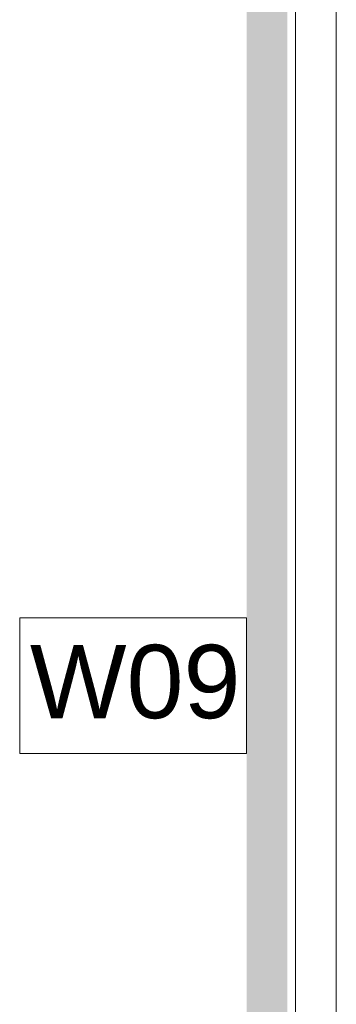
# Model space of a CAD drawing. Header units: millimetres. Extents: x -850 to 154668, y -24973 to 71030.
# Tile 148 of 212: x 38023 to 38801, y 34597 to 37012. Entities that reach past the tile are written whole.
import ezdxf

# ---------------------------------------------------------------- set-up
doc = ezdxf.new("R2010")
doc.units = ezdxf.units.MM
doc.header["$MEASUREMENT"] = 0
doc.linetypes.add('B0605', pattern=[966.67, 533.33, -233.336667, 0.003333, -200])
for name, color, linetype in [('42 Binnenwandafw', 7, 'Continuous'), ('Info Wandafwerking aanduiding', 7, 'Continuous'), ('Info Wandafwerking aanduiding Doorsnede-arcering', 7, 'Continuous'), ('New_22 NC Binnenwanden', 7, 'Continuous'), ('New_22 NC Binnenwanden Ramen', 7, 'Continuous')]:
    doc.layers.add(name, color=color, linetype=linetype)
doc.styles.add('GENERATED_STYLE_1', font='txt')

# ---------------------------------------------------------------- blocks, each defined once
blk = doc.blocks.new('Wall_328_2', base_point=(38680.5, 38624.9))
at = {"layer": 'Info Wandafwerking aanduiding Doorsnede-arcering', "linetype": 'Continuous', "lineweight": 0, "true_color": 0x0ba833}
blk.add_hatch(color=104, dxfattribs=at).paths.add_polyline_path([(38580.5, 38525), (38579.9, 30395), (38679.9, 30395), (38680.5, 38524.9)])
blk = doc.blocks.new('Beam_5_2', base_point=(38799.9, 30675))
at = {"layer": '42 Binnenwandafw', "color": 9, "linetype": 'B0605', "lineweight": 0}
blk.add_line((38799.9, 30675), (38800.5, 38644.9), dxfattribs=at)
blk = doc.blocks.new('R rechthoekige opening 22_6')
at = {"layer": 'New_22 NC Binnenwanden Ramen', "color": 9, "linetype": 'Continuous', "lineweight": 0}
for p, q in [((-3244.9, -25), (3244.9, -25)), ((-3244.9, -125), (3244.9, -125))]:
    blk.add_line(p, q, dxfattribs=at)
blk = doc.blocks.new('Wall_508_2', base_point=(38800.5, 38819.9))
at = {"layer": 'New_22 NC Binnenwanden Ramen', "color": 1, "linetype": 'Continuous', "lineweight": 0, "xscale": -0.9999999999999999, "zscale": 1000, "rotation": 269.9957495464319}
blk.add_blockref('R rechthoekige opening 22_6', (38825.2, 34599.8), dxfattribs=at)

msp = doc.modelspace()

# ---------------------------------------------------------------- linework, layer by layer
at = {"layer": 'Info Wandafwerking aanduiding', "color": 9, "linetype": 'Continuous', "lineweight": 0, "flags": 128}
msp.add_lwpolyline([(38023.4, 35544.7), (38580.3, 35544.7), (38580.3, 35211.9), (38023.4, 35211.9)], close=True, dxfattribs=at)

# ---------------------------------------------------------------- block references
at = {"layer": '42 Binnenwandafw', "color": 9, "lineweight": 0}
msp.add_blockref('Beam_5_2', (38799.9, 30675), dxfattribs=at)
at = {"layer": 'Info Wandafwerking aanduiding', "color": 1, "lineweight": 0}
msp.add_blockref('Wall_328_2', (38680.5, 38624.9), dxfattribs=at)
at = {"layer": 'New_22 NC Binnenwanden', "color": 8, "lineweight": 0, "true_color": 0x778488}
msp.add_blockref('Wall_508_2', (38800.5, 38819.9), dxfattribs=at)

# ---------------------------------------------------------------- texts
at = {"layer": 'Info Wandafwerking aanduiding', "color": 2, "linetype": 'Continuous', "lineweight": 0, "insert": (38048.4, 35478.6), "char_height": 180, "attachment_point": 1, "style": 'GENERATED_STYLE_1'}
msp.add_mtext('\\A1;{\\pql;\\fArial|b0|i0|c0|p38;W09}', dxfattribs=at)

doc.saveas('drawing.dxf')
